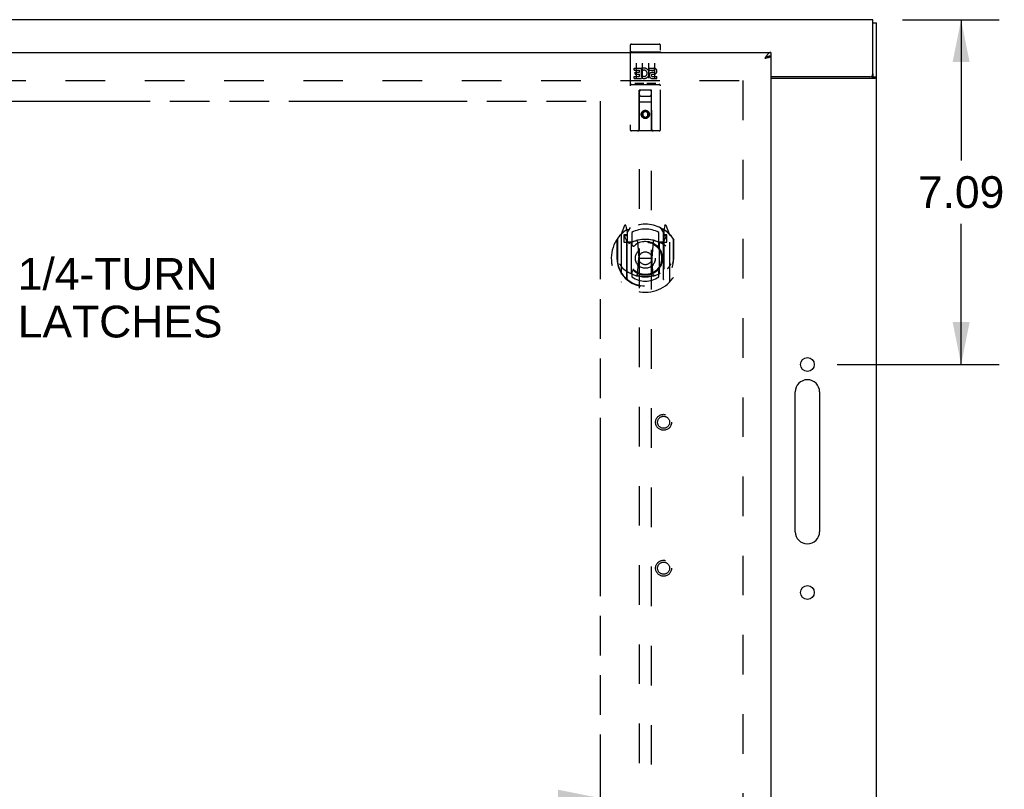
# Model space of a CAD drawing. Header units: inches. Extents: x 0 to 148, y 0 to 96.
# Tile 7 of 10: x 52 to 72, y 57 to 73. Entities that reach past the tile are written whole.
import ezdxf

# ---------------------------------------------------------------- set-up
doc = ezdxf.new("R2010")
doc.units = ezdxf.units.IN
doc.header["$LTSCALE"] = 8.141105
doc.header["$MEASUREMENT"] = 0
doc.linetypes.add('HIDDEN', pattern=[0.2, 0.1, -0.1])
doc.linetypes.add('PHANTOM', pattern=[0.8, 0.45, -0.05, 0.1, -0.05, 0.1, -0.05])
doc.layers.get('0').update_dxf_attribs({"linetype": 'CONTINUOUS'})
for name, color, linetype in [('02___PRT_ALL_AXES', 7, 'CONTINUOUS'), ('3PT', 7, 'CONTINUOUS'), ('AVAILABLE_DOOR_SPACE', 7, 'CONTINUOUS'), ('DEFAULT_2', 8, 'HIDDEN'), ('DIMENSIONS', 7, 'CONTINUOUS')]:
    doc.layers.add(name, color=color, linetype=linetype)
doc.styles.get("Standard").update_dxf_attribs({"font": 'arial.ttf'})
doc.dimstyles.new('DIMSTYLE_1', dxfattribs={"dimtxt": 0.65303, "dimasz": 0.870706, "dimexe": 0.09, "dimexo": 0.07, "dimgap": 0.0375, "dimtad": 0, "dimtih": 1, "dimtoh": 1, "dimzin": 4, "dimdsep": 46, "dimtxsty": 'Standard', "dimblk": '_FILLED', "dimblk1": '_FILLED', "dimblk2": '_FILLED', "dimcen": 0.09, "dimazin": 1, "dimtfac": 1, "dimtofl": 0, "dimtmove": 0, "dimatfit": 3, "dimldrblk": '_FILLED', "dimfxl": 0, "dimtolj": 1, "dimtzin": 4, "dimarcsym": 0})

# ---------------------------------------------------------------- blocks, each defined once
blk = doc.blocks.new('_FILLED')
at = {"color": 0, "linetype": 'ByBlock'}
blk.add_solid([(0, 0), (-1, 0.2), (-1, -0.2)], dxfattribs=at)
blk = doc.blocks.new('*D1')
at = {"layer": 'DIMENSIONS', "color": 2, "linetype": 'Continuous'}
for p, q in [((69.653, 72.767), (71.641, 72.767)), ((70.857, 72.767), (70.857, 69.875)), ((70.857, 65.677), (70.857, 68.569)), ((68.308, 65.677), (71.641, 65.677))]:
    blk.add_line(p, q, dxfattribs=at)
at = {"layer": 'DIMENSIONS', "color": 2, "linetype": 'Continuous', "xscale": 0.8707063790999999, "yscale": 0.8707063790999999, "zscale": 0.8707063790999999}
for p, rotation in [((70.857, 72.767), 90), ((70.857, 65.677), 270)]:
    blk.add_blockref('_FILLED', p, dxfattribs=dict(at, rotation=rotation))
at = {"layer": 'DIMENSIONS', "color": 2, "linetype": 'Continuous', "insert": (70.857, 69.549), "char_height": 0.653, "width": 1.77459, "attachment_point": 2, "line_spacing_factor": 0.9}
blk.add_mtext('7.09', dxfattribs=at)
blk = doc.blocks.new('*D11')
at = {"layer": '3PT', "color": 2, "linetype": 'Continuous'}
for p, q in [((33.369, 56.761), (46.939, 56.761)), ((63.444, 56.761), (49.874, 56.761))]:
    blk.add_line(p, q, dxfattribs=at)
at = {"layer": '3PT', "color": 2, "linetype": 'Continuous', "xscale": 0.8707063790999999, "yscale": 0.8707063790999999, "zscale": 0.8707063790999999, "rotation": 180}
blk.add_blockref('_FILLED', (33.369, 56.761), dxfattribs=at)
at = {"layer": '3PT', "color": 2, "linetype": 'Continuous', "xscale": 0.8707063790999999, "yscale": 0.8707063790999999, "zscale": 0.8707063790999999}
blk.add_blockref('_FILLED', (63.444, 56.761), dxfattribs=at)
at = {"layer": '3PT', "color": 2, "linetype": 'Continuous', "insert": (48.406, 57.087), "char_height": 0.653, "width": 2.28196, "attachment_point": 2, "line_spacing_factor": 0.9}
blk.add_mtext('30.08', dxfattribs=at)
blk = doc.blocks.new('*D12')
at = {"layer": '3PT', "color": 2, "linetype": 'Continuous'}
for p, q in [((63.444, 55.559), (61.526, 55.559)), ((66.944, 55.559), (68.685, 55.559))]:
    blk.add_line(p, q, dxfattribs=at)
at = {"layer": '3PT', "color": 2, "linetype": 'Continuous', "xscale": 0.8707063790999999, "yscale": 0.8707063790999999, "zscale": 0.8707063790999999}
blk.add_blockref('_FILLED', (63.444, 55.559), dxfattribs=at)
at = {"layer": '3PT', "color": 2, "linetype": 'Continuous', "xscale": 0.8707063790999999, "yscale": 0.8707063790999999, "zscale": 0.8707063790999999, "rotation": 180}
blk.add_blockref('_FILLED', (66.944, 55.559), dxfattribs=at)
at = {"layer": '3PT', "color": 2, "linetype": 'Continuous', "insert": (61.199, 55.885), "char_height": 0.653, "width": 1.77459, "attachment_point": 3, "line_spacing_factor": 0.9}
blk.add_mtext('3.50', dxfattribs=at)

msp = doc.modelspace()

# ---------------------------------------------------------------- linework, layer by layer
at = {"color": 3, "linetype": 'Continuous'}
for p, q in [((69.044, 72.767), (31.819, 72.767)), ((69.044, 71.652), (69.044, 72.767)), ((69.119, 24.83), (69.119, 72.704)), ((31.869, 72.092), (66.944, 72.092)), ((66.836, 71.99), (66.827, 71.975)), ((66.827, 71.975), (66.843, 71.979)), ((66.84, 71.997), (66.836, 71.99)), ((66.843, 71.979), (66.856, 71.982)), ((66.856, 71.982), (66.865, 71.984)), ((66.865, 71.984), (66.875, 71.987)), ((66.883, 71.989), (66.889, 71.99)), ((66.944, 72.017), (66.944, 25.517)), ((68.984, 71.592), (66.944, 71.592)), ((66.944, 71.565), (69.088, 71.565)), ((69.099, 71.573), (69.104, 71.575))]:
    msp.add_line(p, q, dxfattribs=at)
at = {"color": 7, "linetype": 'Continuous'}
for p, q in [((69.044, 72.704), (69.119, 72.704)), ((66.944, 72.092), (66.944, 72.017)), ((69.044, 71.652), (69.044, 71.591)), ((69.037, 71.58), (69.039, 71.582)), ((69.044, 71.591), (69.119, 71.591))]:
    msp.add_line(p, q, dxfattribs=at)
at = {"color": 3, "linetype": 'Continuous'}
for points in [[(66.856, 72.02), (66.854, 72.017), (66.852, 72.014), (66.849, 72.01), (66.847, 72.007), (66.845, 72.003), (66.84, 71.997)], [(66.944, 72.092), (66.942, 72.092), (66.939, 72.092), (66.937, 72.092), (66.935, 72.092), (66.933, 72.091), (66.93, 72.091), (66.928, 72.09), (66.926, 72.089), (66.924, 72.088), (66.921, 72.087), (66.919, 72.086), (66.917, 72.085), (66.915, 72.084), (66.912, 72.082), (66.91, 72.081), (66.908, 72.079), (66.906, 72.077), (66.903, 72.076), (66.901, 72.074), (66.899, 72.072), (66.897, 72.07), (66.894, 72.068), (66.892, 72.065), (66.89, 72.063), (66.888, 72.061), (66.885, 72.058), (66.883, 72.056), (66.881, 72.053), (66.879, 72.05), (66.876, 72.048), (66.874, 72.045), (66.872, 72.042), (66.87, 72.039), (66.867, 72.036), (66.865, 72.033), (66.863, 72.03), (66.861, 72.027), (66.858, 72.023), (66.856, 72.02)], [(66.875, 71.987), (66.878, 71.987), (66.883, 71.989)], [(66.889, 71.99), (66.892, 71.991), (66.895, 71.992), (66.897, 71.993), (66.9, 71.993), (66.902, 71.994), (66.905, 71.995), (66.907, 71.996), (66.91, 71.996), (66.912, 71.997), (66.914, 71.998), (66.916, 71.999), (66.918, 71.999), (66.92, 72), (66.922, 72.001), (66.924, 72.002), (66.926, 72.002), (66.928, 72.003), (66.929, 72.004), (66.931, 72.005), (66.932, 72.005), (66.934, 72.006), (66.935, 72.007), (66.936, 72.008), (66.937, 72.008), (66.938, 72.009), (66.939, 72.01), (66.94, 72.011), (66.941, 72.011), (66.942, 72.012), (66.942, 72.013), (66.943, 72.014), (66.943, 72.014), (66.943, 72.015), (66.944, 72.016), (66.944, 72.017), (66.944, 72.017)], [(69.088, 71.565), (69.088, 71.566), (69.089, 71.566), (69.09, 71.567), (69.091, 71.568), (69.091, 71.568), (69.093, 71.569), (69.094, 71.57), (69.095, 71.57), (69.096, 71.571), (69.097, 71.572), (69.099, 71.573)], [(69.104, 71.575), (69.105, 71.576), (69.107, 71.577), (69.108, 71.578), (69.109, 71.578), (69.11, 71.579), (69.111, 71.58), (69.112, 71.58), (69.113, 71.581), (69.113, 71.581), (69.114, 71.582), (69.115, 71.583), (69.115, 71.583), (69.116, 71.584), (69.116, 71.584), (69.117, 71.585), (69.117, 71.585), (69.117, 71.586), (69.118, 71.586), (69.118, 71.587), (69.118, 71.587), (69.118, 71.588), (69.118, 71.588), (69.119, 71.589), (69.119, 71.589), (69.119, 71.59), (69.119, 71.59), (69.119, 71.591)]]:
    msp.add_lwpolyline(points, dxfattribs=at)
at = {"color": 7, "linetype": 'Continuous'}
for points in [[(66.944, 72.017), (66.942, 72.017), (66.939, 72.017), (66.937, 72.017), (66.935, 72.017), (66.933, 72.017), (66.93, 72.017), (66.928, 72.017), (66.926, 72.016), (66.924, 72.016), (66.921, 72.016), (66.919, 72.015), (66.917, 72.015), (66.915, 72.014), (66.912, 72.014), (66.91, 72.013), (66.908, 72.013), (66.906, 72.012), (66.903, 72.011), (66.901, 72.011), (66.899, 72.01), (66.897, 72.009), (66.894, 72.008), (66.892, 72.008), (66.89, 72.007), (66.888, 72.006), (66.885, 72.005), (66.883, 72.004), (66.881, 72.003), (66.879, 72.002), (66.876, 72.001), (66.874, 72), (66.872, 71.999), (66.87, 71.998), (66.869, 71.998)], [(69.033, 71.565), (69.033, 71.566), (69.032, 71.566), (69.032, 71.567), (69.032, 71.567), (69.032, 71.568), (69.032, 71.568), (69.032, 71.569), (69.032, 71.569), (69.032, 71.57), (69.032, 71.57), (69.032, 71.571), (69.032, 71.571), (69.033, 71.572), (69.033, 71.572), (69.033, 71.573), (69.033, 71.573), (69.033, 71.574), (69.034, 71.574), (69.034, 71.575), (69.034, 71.576), (69.035, 71.576), (69.035, 71.577), (69.036, 71.577), (69.036, 71.578), (69.037, 71.579), (69.037, 71.58)], [(69.039, 71.582), (69.04, 71.582), (69.04, 71.583), (69.041, 71.584), (69.042, 71.584), (69.042, 71.585), (69.042, 71.586), (69.043, 71.586), (69.043, 71.587), (69.043, 71.588), (69.043, 71.588), (69.044, 71.589), (69.044, 71.589), (69.044, 71.59), (69.044, 71.59), (69.044, 71.591)]]:
    msp.add_lwpolyline(points, dxfattribs=at)
at = {"color": 3, "linetype": 'Continuous'}
msp.add_arc((68.984, 71.652), 0.06, 270, 360, dxfattribs=at)
at = {"layer": '02___PRT_ALL_AXES', "color": 8, "linetype": 'HIDDEN'}
for p, q in [((64.086, 72.265), (64.651, 72.265)), ((64.137, 71.73), (64.137, 71.772)), ((64.137, 71.772), (64.293, 71.772)), ((64.137, 71.73), (64.25, 71.73)), ((64.158, 71.645), (64.158, 71.687)), ((64.158, 71.687), (64.25, 71.687)), ((64.158, 71.645), (64.25, 71.645)), ((64.25, 71.687), (64.25, 71.73)), ((64.25, 71.601), (64.25, 71.645)), ((64.293, 71.595), (64.293, 71.772)), ((64.317, 71.724), (64.301, 71.763)), ((64.449, 71.73), (64.449, 71.772)), ((64.449, 71.772), (64.542, 71.772)), ((64.449, 71.73), (64.542, 71.73)), ((64.509, 71.645), (64.556, 71.645)), ((64.513, 71.686), (64.542, 71.686)), ((64.086, 71.437), (64.651, 71.437)), ((64.137, 71.559), (64.137, 71.601)), ((64.137, 71.601), (64.25, 71.601)), ((64.137, 71.559), (64.293, 71.559)), ((64.293, 71.595), (64.306, 71.613)), ((64.293, 71.559), (64.293, 71.571)), ((64.297, 71.569), (64.293, 71.571)), ((64.513, 71.601), (64.606, 71.601)), ((64.513, 71.559), (64.606, 71.559)), ((64.606, 71.559), (64.606, 71.601))]:
    msp.add_line(p, q, dxfattribs=at)
at = {"layer": '02___PRT_ALL_AXES', "color": 3, "linetype": 'Continuous'}
for p, q in [((67.449, 62.239), (67.449, 65.114)), ((67.949, 65.114), (67.949, 62.239))]:
    msp.add_line(p, q, dxfattribs=at)
at = {"layer": '02___PRT_ALL_AXES', "color": 8, "linetype": 'HIDDEN'}
for centre, radius in [((64.369, 70.82), 0.085), ((64.744, 64.489), 0.124), ((64.744, 61.489), 0.124)]:
    msp.add_circle(centre, radius, dxfattribs=at)
at = {"layer": '02___PRT_ALL_AXES', "color": 3, "linetype": 'Continuous'}
for centre in [(67.699, 65.677), (67.699, 60.989)]:
    msp.add_circle(centre, 0.141, dxfattribs=at)
at = {"layer": '02___PRT_ALL_AXES', "color": 8, "linetype": 'HIDDEN'}
for centre, radius, start, end in [((64.343, 71.665), 0.107, 244.2636, 113.4027), ((64.343, 71.665), 0.0639, 234.8895, 113.4026), ((64.513, 71.622), 0.0635, 90, 270), ((64.513, 71.623), 0.0219, 100.307, 270), ((64.542, 71.708), 0.0644, 282.2995, 90.0775), ((64.542, 71.708), 0.0219, 269.9011, 90)]:
    msp.add_arc(centre, radius, start, end, dxfattribs=at)
at = {"layer": '02___PRT_ALL_AXES', "color": 3, "linetype": 'Continuous'}
for centre, start, end in [((67.699, 65.114), 0, 180), ((67.699, 62.239), 180, 360)]:
    msp.add_arc(centre, 0.25, start, end, dxfattribs=at)
at = {"layer": 'AVAILABLE_DOOR_SPACE', "color": 4, "linetype": 'PHANTOM'}
for p, q in [((50.531, 71.092), (63.444, 71.092)), ((63.444, 71.092), (63.444, 49.267))]:
    msp.add_line(p, q, dxfattribs=at)
at = {"layer": 'DEFAULT_2', "color": 8, "linetype": 'HIDDEN'}
for p, q in [((64.056, 72.235), (64.056, 70.51)), ((64.151, 72.265), (64.336, 72.265)), ((64.401, 72.265), (64.586, 72.265)), ((64.681, 70.51), (64.681, 72.235)), ((64.073, 72.106), (64.072, 72.106)), ((64.074, 72.106), (64.073, 72.106)), ((64.074, 72.106), (64.074, 72.106)), ((64.075, 72.106), (64.074, 72.106)), ((64.076, 72.106), (64.075, 72.106)), ((64.077, 72.107), (64.076, 72.106)), ((64.078, 72.107), (64.077, 72.107)), ((64.078, 72.107), (64.078, 72.107)), ((64.079, 72.107), (64.078, 72.107)), ((64.08, 72.107), (64.079, 72.107)), ((64.081, 72.107), (64.08, 72.107)), ((64.082, 72.107), (64.081, 72.107)), ((64.083, 72.107), (64.082, 72.107)), ((64.083, 72.107), (64.083, 72.107)), ((64.084, 72.107), (64.083, 72.107)), ((64.085, 72.107), (64.084, 72.107)), ((64.086, 72.107), (64.085, 72.107)), ((64.086, 72.107), (64.651, 72.107)), ((64.651, 72.107), (64.652, 72.107)), ((64.652, 72.107), (64.653, 72.107)), ((64.653, 72.107), (64.654, 72.107)), ((64.654, 72.107), (64.655, 72.107)), ((64.655, 72.107), (64.655, 72.107)), ((64.655, 72.107), (64.656, 72.107)), ((64.656, 72.107), (64.657, 72.107)), ((64.657, 72.107), (64.658, 72.107)), ((64.658, 72.107), (64.659, 72.107)), ((64.659, 72.107), (64.66, 72.107)), ((64.66, 72.107), (64.66, 72.107)), ((64.66, 72.107), (64.661, 72.107)), ((64.662, 72.106), (64.663, 72.106)), ((64.663, 72.106), (64.664, 72.106)), ((64.664, 72.106), (64.665, 72.106)), ((64.181, 71.874), (64.181, 71.568)), ((64.306, 71.874), (64.306, 71.568)), ((64.431, 71.874), (64.431, 71.568)), ((64.556, 71.874), (64.556, 71.568)), ((32.919, 71.517), (66.444, 71.517)), ((64.086, 71.437), (64.651, 71.437)), ((64.33, 71.453), (64.158, 71.453)), ((64.58, 71.453), (64.408, 71.453)), ((66.369, 71.515), (66.369, 26.019)), ((64.239, 70.51), (64.242, 71.32)), ((64.244, 71.32), (64.242, 71.32)), ((64.244, 71.32), (64.244, 50.937)), ((64.494, 71.32), (64.244, 71.32)), ((64.494, 50.937), (64.494, 71.32)), ((64.495, 71.32), (64.494, 71.32)), ((64.499, 70.51), (64.495, 71.32)), ((64.496, 71.07), (64.241, 71.07)), ((64.284, 71.195), (64.454, 71.195)), ((64.369, 70.892), (64.306, 70.856)), ((64.306, 70.856), (64.306, 70.784)), ((64.306, 70.856), (64.316, 70.85)), ((64.369, 70.88), (64.316, 70.85)), ((64.316, 70.85), (64.316, 70.789)), ((64.369, 70.892), (64.369, 70.88)), ((64.431, 70.856), (64.369, 70.892)), ((64.421, 70.85), (64.369, 70.88)), ((64.431, 70.856), (64.421, 70.85)), ((64.421, 70.789), (64.421, 70.85)), ((64.431, 70.784), (64.431, 70.856)), ((64.306, 70.784), (64.316, 70.789)), ((64.306, 70.784), (64.369, 70.747)), ((64.316, 70.789), (64.369, 70.759)), ((64.369, 70.759), (64.421, 70.789)), ((64.369, 70.747), (64.431, 70.784)), ((64.369, 70.747), (64.369, 70.759)), ((64.431, 70.784), (64.421, 70.789)), ((64.651, 70.48), (64.086, 70.48)), ((63.943, 68.533), (63.873, 68.357)), ((63.965, 68.433), (63.965, 68.433)), ((63.965, 68.433), (63.965, 68.433)), ((63.965, 68.433), (63.965, 68.433)), ((63.986, 68.449), (63.972, 68.53)), ((63.986, 67.433), (63.986, 68.449)), ((63.994, 68.382), (64.064, 68.491)), ((63.994, 67.438), (63.994, 68.441)), ((63.996, 68.416), (63.996, 68.209)), ((64.094, 68.394), (64.094, 68.142)), ((64.644, 68.142), (64.644, 68.394)), ((64.674, 68.491), (64.744, 68.382)), ((64.741, 68.209), (64.741, 68.416)), ((64.744, 67.438), (64.744, 68.441)), ((64.766, 68.53), (64.751, 68.449)), ((64.751, 68.449), (64.751, 67.433)), ((64.773, 68.433), (64.768, 68.436)), ((64.864, 68.357), (64.794, 68.533)), ((63.786, 68.251), (63.786, 67.863)), ((63.794, 68.254), (63.794, 67.796)), ((63.869, 68.347), (63.869, 67.379)), ((63.926, 68.342), (63.926, 68.192)), ((63.986, 68.342), (63.926, 68.342)), ((63.926, 68.192), (63.986, 68.192)), ((63.935, 68.314), (63.964, 68.268)), ((63.994, 68.322), (63.939, 68.322)), ((64.086, 68.191), (64.014, 68.191)), ((64.016, 68.189), (64.082, 68.189)), ((64.086, 67.55), (64.086, 68.181)), ((64.206, 68.207), (64.236, 67.863)), ((64.532, 68.207), (64.501, 67.863)), ((64.724, 68.191), (64.651, 68.191)), ((64.651, 68.181), (64.651, 67.55)), ((64.655, 68.189), (64.721, 68.189)), ((64.799, 68.322), (64.744, 68.322)), ((64.811, 68.342), (64.751, 68.342)), ((64.751, 68.192), (64.811, 68.192)), ((64.774, 68.268), (64.803, 68.314)), ((64.811, 68.192), (64.811, 68.342)), ((64.869, 67.379), (64.869, 68.347)), ((64.944, 68.254), (64.944, 67.796)), ((64.951, 67.863), (64.951, 68.251)), ((63.786, 67.863), (63.801, 67.863)), ((63.794, 67.796), (63.794, 67.794)), ((64.206, 67.524), (64.236, 67.863)), ((64.236, 67.863), (64.501, 67.863)), ((64.531, 67.524), (64.501, 67.863)), ((64.951, 67.863), (64.936, 67.863)), ((64.944, 67.796), (64.944, 67.794)), ((64.094, 67.58), (64.094, 67.478)), ((64.644, 67.478), (64.644, 67.58))]:
    msp.add_line(p, q, dxfattribs=at)
for points in [[(64.072, 72.106), (64.072, 72.106), (64.071, 72.106), (64.071, 72.106), (64.071, 72.106), (64.07, 72.106), (64.07, 72.106), (64.07, 72.106), (64.069, 72.106), (64.069, 72.106), (64.069, 72.106), (64.068, 72.105), (64.068, 72.105), (64.068, 72.105), (64.067, 72.105), (64.067, 72.105), (64.067, 72.105), (64.066, 72.105), (64.066, 72.105), (64.066, 72.105), (64.065, 72.105), (64.065, 72.105), (64.065, 72.105), (64.065, 72.105), (64.064, 72.105), (64.064, 72.104), (64.064, 72.104), (64.063, 72.104), (64.063, 72.104), (64.063, 72.104), (64.063, 72.104), (64.062, 72.104), (64.062, 72.104), (64.062, 72.104), (64.062, 72.104), (64.061, 72.104), (64.061, 72.104), (64.061, 72.103), (64.061, 72.103), (64.06, 72.103), (64.06, 72.103), (64.06, 72.103), (64.06, 72.103), (64.06, 72.103), (64.059, 72.103), (64.059, 72.103), (64.059, 72.103), (64.059, 72.103), (64.059, 72.102), (64.059, 72.102), (64.058, 72.102), (64.058, 72.102), (64.058, 72.102), (64.058, 72.102), (64.058, 72.102), (64.058, 72.102), (64.058, 72.102), (64.057, 72.102), (64.057, 72.101), (64.057, 72.101), (64.057, 72.101), (64.057, 72.101), (64.057, 72.101), (64.057, 72.101), (64.057, 72.101), (64.057, 72.101), (64.057, 72.101), (64.057, 72.101), (64.057, 72.1), (64.057, 72.1), (64.056, 72.1), (64.056, 72.1), (64.056, 72.1), (64.056, 72.1), (64.056, 72.1), (64.056, 72.1), (64.056, 72.1), (64.056, 72.1)], [(64.661, 72.107), (64.662, 72.106), (64.662, 72.106)], [(64.665, 72.106), (64.665, 72.106), (64.666, 72.106), (64.666, 72.106), (64.667, 72.106), (64.667, 72.106), (64.667, 72.106), (64.668, 72.106), (64.668, 72.106), (64.668, 72.106), (64.669, 72.106), (64.669, 72.106), (64.669, 72.105), (64.67, 72.105), (64.67, 72.105), (64.67, 72.105), (64.671, 72.105), (64.671, 72.105), (64.671, 72.105), (64.672, 72.105), (64.672, 72.105), (64.672, 72.105), (64.673, 72.105), (64.673, 72.105), (64.673, 72.105), (64.673, 72.105), (64.674, 72.104), (64.674, 72.104), (64.674, 72.104), (64.675, 72.104), (64.675, 72.104), (64.675, 72.104), (64.675, 72.104), (64.676, 72.104), (64.676, 72.104), (64.676, 72.104), (64.676, 72.104), (64.676, 72.104), (64.677, 72.103), (64.677, 72.103), (64.677, 72.103), (64.677, 72.103), (64.678, 72.103), (64.678, 72.103), (64.678, 72.103), (64.678, 72.103), (64.678, 72.103), (64.679, 72.103), (64.679, 72.103), (64.679, 72.102), (64.679, 72.102), (64.679, 72.102), (64.679, 72.102), (64.679, 72.102), (64.68, 72.102), (64.68, 72.102), (64.68, 72.102), (64.68, 72.102), (64.68, 72.102), (64.68, 72.101), (64.68, 72.101), (64.68, 72.101), (64.681, 72.101), (64.681, 72.101), (64.681, 72.101), (64.681, 72.101), (64.681, 72.101), (64.681, 72.101), (64.681, 72.101), (64.681, 72.1), (64.681, 72.1), (64.681, 72.1), (64.681, 72.1), (64.681, 72.1), (64.681, 72.1), (64.681, 72.1), (64.681, 72.1), (64.681, 72.1), (64.681, 72.1)], [(64.158, 71.453), (64.158, 71.453), (64.157, 71.453), (64.157, 71.453), (64.157, 71.453), (64.157, 71.453), (64.157, 71.453), (64.156, 71.453), (64.156, 71.453), (64.156, 71.453), (64.156, 71.453), (64.156, 71.453), (64.156, 71.453), (64.155, 71.453), (64.155, 71.453), (64.155, 71.453), (64.155, 71.453), (64.155, 71.453), (64.155, 71.453), (64.154, 71.453), (64.154, 71.453), (64.154, 71.453), (64.154, 71.453), (64.154, 71.453), (64.154, 71.453), (64.154, 71.453), (64.153, 71.453), (64.153, 71.453), (64.153, 71.453), (64.153, 71.453), (64.153, 71.454), (64.153, 71.454), (64.153, 71.454), (64.153, 71.454), (64.152, 71.454), (64.152, 71.454), (64.152, 71.454), (64.152, 71.454), (64.152, 71.454), (64.152, 71.454), (64.152, 71.454), (64.152, 71.454), (64.152, 71.454), (64.152, 71.454), (64.151, 71.454), (64.151, 71.454), (64.151, 71.454)], [(64.336, 71.454), (64.336, 71.454), (64.336, 71.454), (64.336, 71.454), (64.336, 71.454), (64.336, 71.454), (64.336, 71.454), (64.336, 71.454), (64.336, 71.454), (64.335, 71.454), (64.335, 71.454), (64.335, 71.454), (64.335, 71.454), (64.335, 71.454), (64.335, 71.454), (64.335, 71.454), (64.335, 71.454), (64.335, 71.453), (64.334, 71.453), (64.334, 71.453), (64.334, 71.453), (64.334, 71.453), (64.334, 71.453), (64.334, 71.453), (64.334, 71.453), (64.333, 71.453), (64.333, 71.453), (64.333, 71.453), (64.333, 71.453), (64.333, 71.453), (64.333, 71.453), (64.333, 71.453), (64.332, 71.453), (64.332, 71.453), (64.332, 71.453), (64.332, 71.453), (64.332, 71.453), (64.332, 71.453), (64.331, 71.453), (64.331, 71.453), (64.331, 71.453), (64.331, 71.453), (64.331, 71.453), (64.33, 71.453), (64.33, 71.453), (64.33, 71.453)], [(64.408, 71.453), (64.408, 71.453), (64.407, 71.453), (64.407, 71.453), (64.407, 71.453), (64.407, 71.453), (64.407, 71.453), (64.406, 71.453), (64.406, 71.453), (64.406, 71.453), (64.406, 71.453), (64.406, 71.453), (64.406, 71.453), (64.405, 71.453), (64.405, 71.453), (64.405, 71.453), (64.405, 71.453), (64.405, 71.453), (64.405, 71.453), (64.404, 71.453), (64.404, 71.453), (64.404, 71.453), (64.404, 71.453), (64.404, 71.453), (64.404, 71.453), (64.404, 71.453), (64.403, 71.453), (64.403, 71.453), (64.403, 71.453), (64.403, 71.453), (64.403, 71.454), (64.403, 71.454), (64.403, 71.454), (64.403, 71.454), (64.402, 71.454), (64.402, 71.454), (64.402, 71.454), (64.402, 71.454), (64.402, 71.454), (64.402, 71.454), (64.402, 71.454), (64.402, 71.454), (64.402, 71.454), (64.402, 71.454), (64.401, 71.454), (64.401, 71.454), (64.401, 71.454)], [(64.586, 71.454), (64.586, 71.454), (64.586, 71.454), (64.586, 71.454), (64.586, 71.454), (64.586, 71.454), (64.586, 71.454), (64.586, 71.454), (64.586, 71.454), (64.585, 71.454), (64.585, 71.454), (64.585, 71.454), (64.585, 71.454), (64.585, 71.454), (64.585, 71.454), (64.585, 71.454), (64.585, 71.454), (64.585, 71.453), (64.584, 71.453), (64.584, 71.453), (64.584, 71.453), (64.584, 71.453), (64.584, 71.453), (64.584, 71.453), (64.584, 71.453), (64.583, 71.453), (64.583, 71.453), (64.583, 71.453), (64.583, 71.453), (64.583, 71.453), (64.583, 71.453), (64.583, 71.453), (64.582, 71.453), (64.582, 71.453), (64.582, 71.453), (64.582, 71.453), (64.582, 71.453), (64.582, 71.453), (64.581, 71.453), (64.581, 71.453), (64.581, 71.453), (64.581, 71.453), (64.581, 71.453), (64.58, 71.453), (64.58, 71.453), (64.58, 71.453)], [(63.836, 67.75), (63.839, 67.744), (63.842, 67.739), (63.845, 67.734), (63.848, 67.73), (63.851, 67.725), (63.854, 67.721), (63.856, 67.717), (63.859, 67.713), (63.862, 67.709), (63.864, 67.706), (63.867, 67.702), (63.869, 67.699), (63.871, 67.696), (63.874, 67.693), (63.876, 67.69), (63.878, 67.687), (63.88, 67.684), (63.882, 67.682), (63.884, 67.679), (63.887, 67.676), (63.889, 67.674), (63.891, 67.672), (63.892, 67.67), (63.894, 67.668), (63.896, 67.666), (63.898, 67.664), (63.9, 67.662), (63.902, 67.66), (63.903, 67.658), (63.905, 67.657), (63.907, 67.655), (63.908, 67.653), (63.91, 67.652), (63.911, 67.651), (63.913, 67.649), (63.914, 67.648)], [(64.823, 67.648), (64.825, 67.649), (64.826, 67.651), (64.828, 67.652), (64.829, 67.653), (64.831, 67.655), (64.833, 67.657), (64.834, 67.658), (64.836, 67.66), (64.838, 67.662), (64.84, 67.664), (64.841, 67.666), (64.843, 67.668), (64.845, 67.67), (64.847, 67.672), (64.849, 67.674), (64.851, 67.676), (64.853, 67.679), (64.855, 67.681), (64.857, 67.684), (64.859, 67.687), (64.862, 67.69), (64.864, 67.693), (64.866, 67.696), (64.869, 67.699), (64.871, 67.702), (64.873, 67.706), (64.876, 67.709), (64.878, 67.713), (64.881, 67.717), (64.884, 67.721), (64.887, 67.725), (64.889, 67.73), (64.892, 67.734), (64.895, 67.739), (64.898, 67.744), (64.901, 67.75)], [(64.557, 67.506), (64.551, 67.505), (64.546, 67.503), (64.541, 67.502), (64.535, 67.5), (64.53, 67.499), (64.524, 67.498), (64.519, 67.497), (64.513, 67.496), (64.508, 67.494), (64.502, 67.493), (64.497, 67.492), (64.491, 67.491), (64.486, 67.49), (64.48, 67.489), (64.475, 67.488), (64.469, 67.488), (64.464, 67.487), (64.458, 67.486), (64.453, 67.485), (64.447, 67.485), (64.441, 67.484), (64.436, 67.484), (64.43, 67.483), (64.425, 67.483), (64.419, 67.482), (64.414, 67.482), (64.408, 67.482), (64.402, 67.481), (64.397, 67.481), (64.391, 67.481), (64.386, 67.481), (64.38, 67.481), (64.374, 67.48), (64.369, 67.48), (64.363, 67.48), (64.358, 67.481), (64.352, 67.481), (64.346, 67.481), (64.341, 67.481), (64.335, 67.481), (64.33, 67.482), (64.324, 67.482), (64.318, 67.482), (64.313, 67.483), (64.307, 67.483), (64.302, 67.484), (64.296, 67.484), (64.291, 67.485), (64.285, 67.485), (64.28, 67.486), (64.274, 67.487), (64.268, 67.488), (64.263, 67.488), (64.257, 67.489), (64.252, 67.49), (64.246, 67.491), (64.241, 67.492), (64.235, 67.493), (64.23, 67.494), (64.224, 67.496), (64.219, 67.497), (64.213, 67.498), (64.208, 67.499), (64.203, 67.5), (64.197, 67.502), (64.192, 67.503), (64.186, 67.505), (64.181, 67.506)]]:
    msp.add_lwpolyline(points, dxfattribs=at)
for centre, radius in [((64.369, 70.82), 0.0845), ((64.369, 67.861), 0.35), ((64.369, 67.861), 0.335), ((64.369, 67.861), 0.205), ((64.369, 67.861), 0.133), ((64.744, 64.489), 0.164), ((64.744, 64.489), 0.124), ((64.744, 61.489), 0.164), ((64.744, 61.489), 0.124)]:
    msp.add_circle(centre, radius, dxfattribs=at)
for centre, radius, start, end in [((64.086, 72.235), 0.03, 90, 180), ((64.651, 72.235), 0.03, 0, 90), ((64.086, 71.407), 0.03, 90, 180), ((64.651, 71.407), 0.03, 0, 90), ((64.284, 71.28), 0.04, 90, 180), ((64.284, 71.235), 0.04, 180, 270), ((64.454, 71.28), 0.04, 0, 90), ((64.454, 71.235), 0.04, 270, 360), ((64.086, 70.51), 0.03, 180, 270), ((64.209, 70.51), 0.03, 270, 360), ((64.529, 70.51), 0.03, 180, 270), ((64.651, 70.51), 0.03, 270, 360), ((64.369, 67.863), 0.7, 125.5126, 54.4874), ((64.369, 67.861), 0.7, 35.2961, 144.7039), ((63.957, 68.527), 0.015, 10, 158.1959), ((63.974, 68.416), 0.02, 0, 125.5126), ((63.976, 68.416), 0.02, 0, 125.2543), ((64.014, 68.441), 0.02, 121.4688, 179.9992), ((64.369, 67.861), 0.6, 62.7204, 117.2796), ((64.724, 68.441), 0.02, 0, 58.5295), ((64.761, 68.416), 0.02, 54.7457, 180), ((64.764, 68.416), 0.02, 54.4874, 180), ((64.78, 68.527), 0.015, 21.8041, 170), ((63.814, 68.254), 0.02, 144.7039, 180), ((63.884, 68.347), 0.015, 135.0748, 180), ((63.939, 68.317), 0.005, 90, 212.6792), ((64.369, 67.55), 0.7, 53.2319, 126.7681), ((63.806, 68.167), 0.188, 0, 32.6792), ((64.014, 68.211), 0.02, 180, 270), ((64.016, 68.209), 0.02, 180, 270), ((64.082, 68.209), 0.02, 270, 293.464), ((64.101, 68.181), 0.015, 112.9863, 180), ((64.369, 67.548), 0.7, 66.536, 113.464), ((64.369, 67.861), 0.343, 48.8739, 131.1261), ((64.186, 68.205), 0.02, 5.0796, 105.6131), ((64.552, 68.205), 0.02, 74.3869, 174.9204), ((64.636, 68.181), 0.015, 0, 67.0137), ((64.655, 68.209), 0.02, 246.536, 270), ((64.721, 68.209), 0.02, 270, 360), ((64.724, 68.211), 0.02, 270, 360), ((64.932, 68.167), 0.188, 147.3208, 180), ((64.799, 68.317), 0.005, 327.3208, 90), ((64.854, 68.347), 0.015, 0, 44.9252), ((64.924, 68.254), 0.02, 0, 35.2961), ((64.124, 68.142), 0.03, 180, 311.1261), ((64.614, 68.142), 0.03, 228.8739, 360), ((64.369, 67.865), 0.583, 180.2464, 359.7536), ((63.814, 67.796), 0.02, 180, 187.6622), ((64.369, 67.871), 0.58, 187.6622, 352.3378), ((64.924, 67.796), 0.02, 352.3378, 360), ((64.369, 68.18), 0.7, 229.529, 310.471), ((64.124, 67.58), 0.03, 48.8739, 180), ((64.369, 67.861), 0.343, 228.8739, 311.1261), ((64.614, 67.58), 0.03, 0, 131.1261), ((63.884, 67.379), 0.015, 180, 224.9252), ((64.001, 67.433), 0.015, 180, 229.6413), ((64.014, 67.438), 0.02, 180, 230.6594), ((64.101, 67.55), 0.015, 180, 247.0137), ((64.369, 67.871), 0.48, 235.0461, 304.9539), ((64.186, 67.525), 0.02, 254.4248, 354.9204), ((64.551, 67.525), 0.02, 185.0796, 285.5752), ((64.636, 67.55), 0.015, 292.9863, 360), ((64.724, 67.438), 0.02, 309.3378, 359.9984), ((64.736, 67.433), 0.015, 310.3587, 360), ((64.854, 67.379), 0.015, 315.0748, 360)]:
    msp.add_arc(centre, radius, start, end, dxfattribs=at)

# ---------------------------------------------------------------- texts
at = {"layer": 'DIMENSIONS', "color": 2, "linetype": 'Continuous', "insert": (51.475, 67.866), "char_height": 0.653, "width": 4.19978, "attachment_point": 1, "line_spacing_factor": 0.9}
msp.add_mtext('1/4-TURN\\PLATCHES', dxfattribs=at)

# ---------------------------------------------------------------- dimensions: what is measured, and where the dimension line sits
at = {"layer": '3PT', "color": 2, "linetype": 'Continuous'}
for base, p1, p2, picture, middle in [((66.944, 55.559), (63.444, 49.267), (66.944, 72.017), '*D12', (60.311, 55.555)), ((63.443811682, 56.760561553), (33.368811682, 71.092437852), (63.443811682, 49.267437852), '*D11', (48.403712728, 56.756919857))]:
    dim = msp.add_linear_dim(base=base, p1=p1, p2=p2, dimstyle='DIMSTYLE_1', dxfattribs=at)
    dim.commit()
    dim.dimension.update_dxf_attribs({"geometry": picture, "text_midpoint": middle, "dimtype": 160})
at = {"layer": 'DIMENSIONS', "color": 2, "linetype": 'Continuous'}
dim = msp.add_linear_dim(base=(70.857, 72.767), p1=(68.238, 65.677), p2=(69.583, 72.767), angle=90, dimstyle='DIMSTYLE_1', dxfattribs=at)
dim.commit()
dim.dimension.update_dxf_attribs({"geometry": '*D1', "text_midpoint": (70.857, 69.219), "dimtype": 160})

doc.saveas('drawing.dxf')
